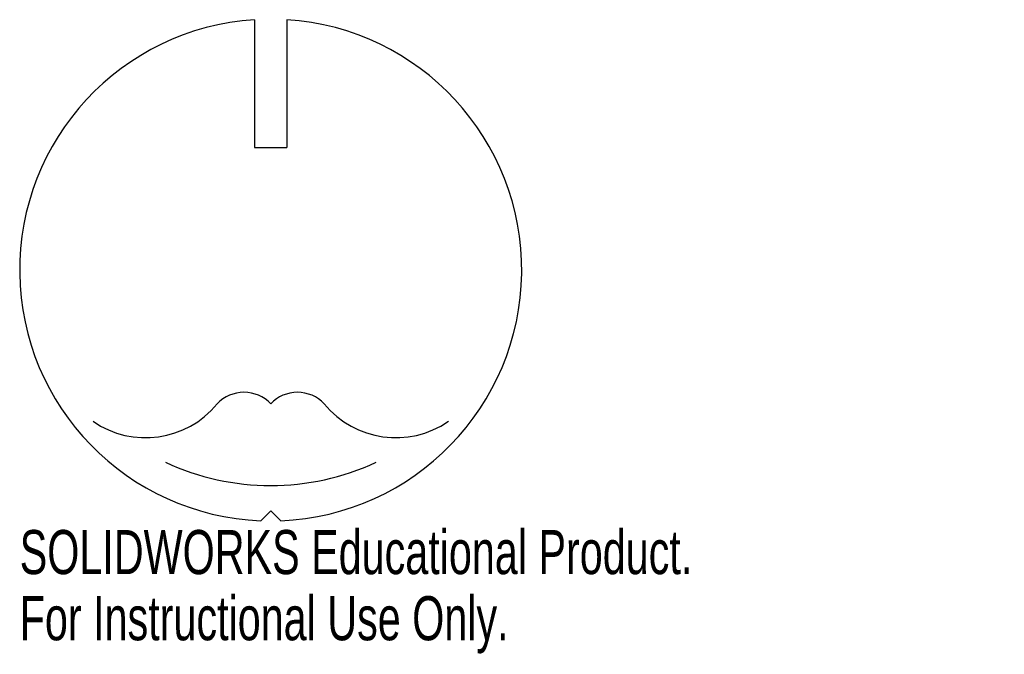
# Model space of a CAD drawing. Header units: millimetres. Extents: x -28 to 80, y -42 to 27.
import ezdxf

# ---------------------------------------------------------------- set-up
doc = ezdxf.new("R2010")
doc.units = ezdxf.units.MM
doc.styles.add('SLDTEXTSTYLE0', font='TXT', dxfattribs={"width": 0.7})

msp = doc.modelspace()

# ---------------------------------------------------------------- linework, layer by layer
at = {"color": 7, "linetype": 'Continuous'}
for p, q in [((-1.77, 27.44), (-1.77, 13.44)), ((1.77, 27.44), (1.77, 13.44)), ((-1.77, 13.44), (1.77, 13.44)), ((0, -26.38), (-1.09, -27.48)), ((0, -26.38), (1.09, -27.48))]:
    msp.add_line(p, q, dxfattribs=at)
for centre, radius, start, end in [((0, 0), 27.5, 93.7008, 267.7204), ((0, 0), 27.5, 272.2796, 86.2992), ((-2.93, -17.4), 4, 42.8115, 137.1885), ((2.93, -17.4), 4, 42.8115, 137.1885), ((-13.7, -8.25), 10.13, 235.3425, 320.6006), ((13.7, -8.25), 10.13, 219.3994, 304.6575), ((0, 3.69), 27.32, 245.0237, 294.9763)]:
    msp.add_arc(centre, radius, start, end, dxfattribs=at)

# ---------------------------------------------------------------- texts
at = {"color": 7, "linetype": 'Continuous', "char_height": 4.8336, "attachment_point": 1, "style": 'SLDTEXTSTYLE0'}
for s, insert in [('SOLIDWORKS Educational Product.', (-27.5, -28.5)), ('For Instructional Use Only.', (-27.5, -35.75))]:
    msp.add_mtext(s, dxfattribs=dict(at, insert=insert))

doc.saveas('drawing.dxf')
